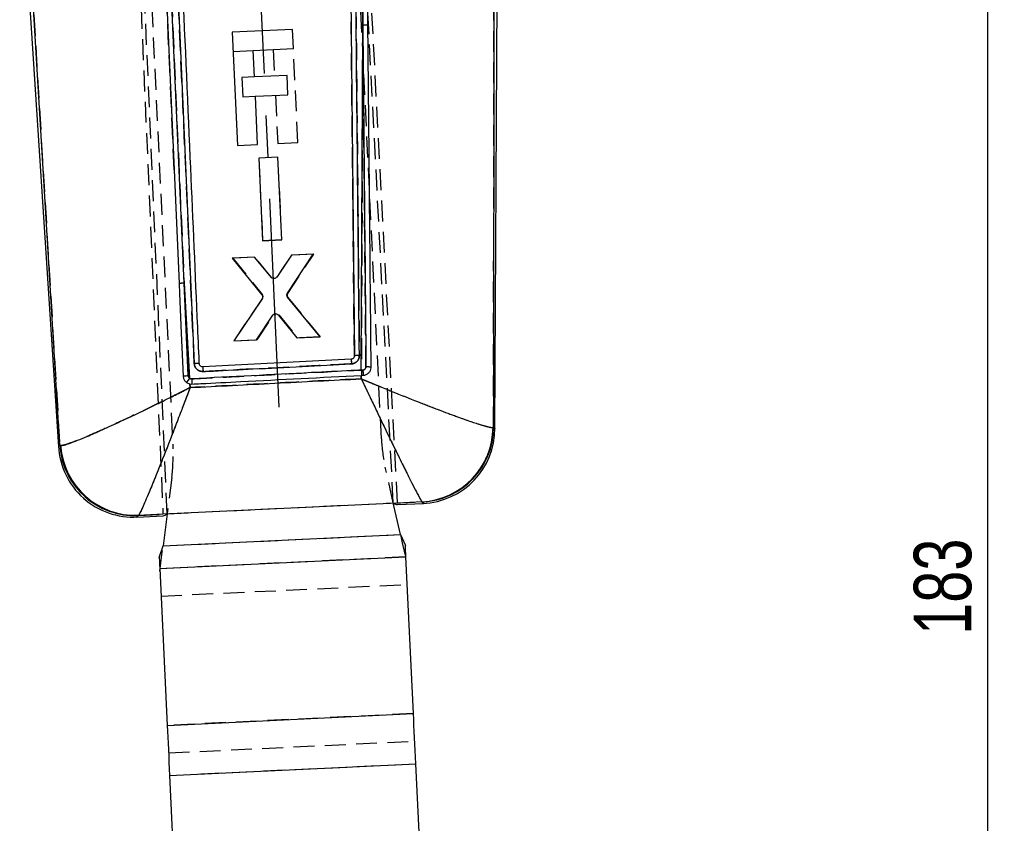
# Model space of a CAD drawing. Extents: x 30 to 368, y 10 to 283.
# Tile 16 of 26: x 138 to 198, y 179 to 228. Entities that reach past the tile are written whole.
import ezdxf

# ---------------------------------------------------------------- set-up
doc = ezdxf.new("R2010")
doc.units = 0
doc.linetypes.add('CENTERX2', pattern=[20.32, 12.7, -2.54, 2.54, -2.54])
doc.linetypes.add('HIDDEN', pattern=[1.905, 1.27, -0.635])
doc.layers.get('0').update_dxf_attribs({"linetype": 'CONTINUOUS'})
doc.styles.add('SLDTEXTSTYLE0', font='TXT', dxfattribs={"width": 0.75})
doc.dimstyles.new('SLDDIMSTYLE0', dxfattribs={"dimtxt": 3.5, "dimasz": 3.302, "dimexe": 0, "dimexo": 0.0625, "dimgap": 0.875, "dimtad": 1, "dimdec": 0, "dimrnd": 1e-09, "dimzin": 12, "dimtxsty": 'SLDTEXTSTYLE0', "dimsah": 1, "dimcen": 0.09, "dimazin": 3, "dimtfac": 1, "dimtdec": 0, "dimtofl": 0, "dimtmove": 0, "dimatfit": 3, "dimtolj": 1, "dimtzin": 12})

# ---------------------------------------------------------------- blocks, each defined once
blk = doc.blocks.new('_D')
at = {"color": 179, "linetype": 'CONTINUOUS'}
for p, q in [((149.961, 282.71), (197.625, 282.71)), ((196.625, 99.921), (196.625, 282.71)), ((185.576, 99.921), (197.625, 99.921))]:
    blk.add_line(p, q, dxfattribs=at)
for points in [[(196.625, 282.71), (196.117, 279.408), (197.133, 279.408)], [(196.625, 99.921), (197.133, 103.223), (196.117, 103.223)]]:
    blk.add_solid(points, dxfattribs=at)
at = {"color": 179, "linetype": 'CONTINUOUS', "insert": (192.113, 190.17, 0.1), "char_height": 3.5, "attachment_point": 1, "rotation": 90, "style": 'SLDTEXTSTYLE0'}
blk.add_mtext('183', dxfattribs=at)

msp = doc.modelspace()

# ---------------------------------------------------------------- linework, layer by layer
at = {"color": 7, "linetype": 'HIDDEN'}
for p, q in [((143.184512, 272.093959), (146.419668, 197.52486)), ((146.674111, 197.537035), (143.412478, 272.172175)), ((160.439114, 198.195748), (157.009782, 264.380373)), ((160.693557, 198.207922), (157.271328, 263.854302)), ((159.711715, 202.099003), (157.244504, 253.760718)), ((144.558962, 253.154896), (147.026174, 201.493181)), ((158.583087, 227.273255), (158.374152, 248.426229)), ((147.100736, 218.460485), (146.051932, 242.318421)), ((146.348473, 242.349468), (147.7051, 211.572192)), ((148.326471, 206.678122), (146.769504, 242.021426)), ((166.544457, 202.785976), (166.55166, 236.281946)), ((138.328266, 231.702171), (140.139658, 201.684974)), ((158.583087, 227.273255), (158.492083, 206.280313)), ((150.683948, 225.669712), (151.908182, 225.728176)), ((153.13009, 225.786529), (153.206867, 224.178873)), ((154.627931, 220.128916), (154.354947, 225.845009)), ((151.985187, 224.120535), (151.220055, 224.08399)), ((151.220055, 224.08399), (151.276115, 222.910143)), ((151.276115, 222.910143), (152.041263, 222.946688)), ((153.262927, 223.005034), (153.403075, 220.070421)), ((153.403075, 220.070421), (154.627931, 220.128916)), ((153.419529, 219.236828), (152.24578, 219.180546)), ((152.24578, 219.180546), (152.485004, 214.151099)), ((153.658798, 214.207373), (153.419529, 219.236828)), ((153.658798, 214.207373), (152.485004, 214.151099)), ((152.485004, 214.151099), (153.658798, 214.207373)), ((154.013357, 210.937798), (155.595494, 213.334247)), ((155.595494, 213.334247), (154.242758, 213.269383)), ((151.995931, 213.161647), (150.669109, 213.098027)), ((150.669109, 213.098027), (152.463117, 210.889645)), ((153.018008, 211.922183), (151.995931, 213.161647)), ((154.242758, 213.269383), (153.343506, 211.938545)), ((148.036919, 205.789059), (147.7051, 211.572192)), ((147.7051, 211.572192), (147.954942, 205.945514)), ((152.473805, 210.648455), (150.729373, 208.060071)), ((155.987825, 208.312146), (154.025996, 210.696891)), ((154.025996, 210.696891), (155.987825, 208.312146)), ((152.158703, 208.128586), (153.147219, 209.626019)), ((153.475658, 209.642388), (154.609914, 208.246097)), ((150.729373, 208.060071), (152.158703, 208.128586)), ((154.609914, 208.246097), (155.987825, 208.312146)), ((155.987825, 208.312146), (154.609914, 208.246097)), ((158.492083, 206.280313), (158.588252, 206.285447)), ((158.490463, 205.95894), (158.489416, 205.752)), ((158.609619, 205.965079), (158.509514, 205.959923)), ((148.0699, 205.216244), (148.057096, 205.438576)), ((166.544457, 202.785976), (166.510718, 202.782206)), ((140.187403, 201.682269), (140.139658, 201.684974)), ((160.43806, 198.195696), (159.946299, 200.371749)), ((146.957259, 199.751429), (146.674936, 197.537072)), ((146.674936, 197.537072), (160.43806, 198.195696)), ((160.457142, 198.179163), (162.186075, 198.26138)), ((162.186075, 198.26138), (162.200855, 198.251098)), ((144.90873, 197.426051), (144.928615, 197.44128)), ((144.928615, 197.44128), (146.661565, 197.523571)), ((146.42579, 195.582926), (160.872595, 196.272865)), ((161.206246, 194.912232), (146.223322, 194.196693)), ((146.303224, 192.523598), (161.286148, 193.239137)), ((161.661858, 185.372013), (146.678934, 184.656475)), ((146.758837, 182.98338), (161.74176, 183.698918)), ((146.824428, 181.609947), (161.807351, 182.325486))]:
    msp.add_line(p, q, dxfattribs=at)
at = {"color": 218, "linetype": 'CENTERX2'}
msp.add_line((153.500519, 204.022873), (151.129676, 256.970036), dxfattribs=at)
at = {"color": 7, "linetype": 'CONTINUOUS'}
for p, q in [((166.627672, 202.712245), (166.855347, 251.789205)), ((158.374152, 248.426229), (158.583087, 227.273255)), ((157.681072, 247.350246), (158.069904, 207.148306)), ((147.7051, 211.572192), (146.348473, 242.349468)), ((146.769504, 242.021426), (148.326471, 206.678122)), ((137.699958, 237.770691), (140.060499, 201.602988)), ((166.55166, 236.281946), (166.544457, 202.785976)), ((140.139658, 201.684974), (138.328266, 231.702171)), ((146.517518, 231.742181), (147.100736, 218.460485)), ((158.492083, 206.280313), (158.583087, 227.273255)), ((154.298887, 227.01887), (150.627889, 226.843558)), ((150.627889, 226.843558), (150.956933, 219.953596)), ((154.354947, 225.845024), (154.298887, 227.01887)), ((151.908804, 225.728206), (154.354947, 225.845024)), ((151.985581, 224.12055), (151.908804, 225.728206)), ((153.972393, 224.215433), (151.985581, 224.12055)), ((154.028452, 223.041586), (153.972393, 224.215433)), ((152.04164, 222.946703), (154.028452, 223.041586)), ((152.181789, 220.012091), (152.04164, 222.946703)), ((150.956933, 219.953596), (152.181789, 220.012091)), ((153.418619, 219.23656), (152.244849, 219.180725)), ((152.244849, 219.180725), (152.485959, 214.15136)), ((153.659774, 214.207202), (153.418619, 219.23656)), ((147.100736, 218.460485), (147.403966, 211.540855)), ((152.485959, 214.15136), (153.659774, 214.207202)), ((153.992368, 210.962675), (155.567759, 213.331975)), ((155.567759, 213.331975), (154.240912, 213.268861)), ((151.994044, 213.16199), (150.641284, 213.097647)), ((150.641284, 213.097647), (152.444593, 210.862882)), ((153.016028, 211.922906), (151.994044, 213.16199)), ((154.240912, 213.268861), (153.341604, 211.937636)), ((147.7051, 211.572192), (148.036919, 205.789059)), ((147.954942, 205.945514), (147.7051, 211.572192)), ((152.45497, 210.621863), (150.729328, 208.061017)), ((155.98787, 208.3112), (154.004713, 210.721567)), ((152.107262, 208.126575), (153.103294, 209.624603)), ((153.431799, 209.639609), (154.558515, 208.243198)), ((150.729328, 208.061017), (152.107262, 208.126575)), ((154.558515, 208.243198), (155.98787, 208.3112)), ((157.877073, 206.943385), (148.846709, 206.479035)), ((148.635135, 206.651695), (148.632932, 206.673637)), ((158.588772, 206.285476), (158.492083, 206.280313)), ((158.489416, 205.752), (158.490463, 205.95894)), ((158.490463, 205.95894), (158.509514, 205.959923)), ((158.509514, 205.959923), (158.609617, 205.965079)), ((148.057096, 205.438576), (148.0699, 205.216244)), ((148.057096, 205.438576), (148.183421, 205.429025)), ((166.510718, 202.782206), (166.544457, 202.785976)), ((140.139658, 201.684974), (140.187403, 201.682269)), ((146.419668, 197.52486), (160.693557, 198.207922)), ((160.43806, 198.195696), (160.439114, 198.195748)), ((160.872595, 196.272865), (160.43806, 198.195696)), ((160.439114, 198.195748), (160.457142, 198.179163)), ((160.694468, 198.19045), (160.693557, 198.207922)), ((162.186075, 198.26138), (160.694468, 198.19045)), ((160.699405, 198.095739), (160.699277, 198.098212)), ((160.699405, 198.095739), (162.278103, 198.171131)), ((162.200855, 198.251098), (162.186075, 198.26138)), ((144.836184, 197.338156), (146.424477, 197.414011)), ((144.928615, 197.44128), (144.90873, 197.426051)), ((146.420221, 197.512112), (144.928615, 197.44128)), ((146.419668, 197.52486), (146.420221, 197.512112)), ((146.424286, 197.418406), (146.424477, 197.414011)), ((146.674936, 197.537072), (146.42579, 195.582926)), ((146.661565, 197.523571), (146.674111, 197.537035)), ((146.674111, 197.537035), (146.674936, 197.537072)), ((146.42579, 195.582926), (160.872595, 196.272865)), ((146.223322, 194.196693), (161.206246, 194.912232)), ((161.661858, 185.372013), (161.206246, 194.912232)), ((146.223322, 194.196693), (146.678934, 184.656475)), ((146.678934, 184.656475), (161.661858, 185.372013)), ((146.824428, 181.609947), (161.807351, 182.325486)), ((162.619524, 165.319156), (161.807351, 182.325486)), ((146.824428, 181.609947), (147.6366, 164.603613))]:
    msp.add_line(p, q, dxfattribs=at)
at = {"color": 7, "linetype": 'CONTINUOUS', "flags": 128}
for points in [[(147.403966, 211.540855), (147.429774, 210.951544), (147.536122, 208.522416), (147.650275, 205.913864)], [(160.872595, 196.272865), (160.973809, 196.046553), (161.074309, 195.821836), (161.173385, 195.600308)], [(146.190461, 194.884769), (146.267975, 195.114732), (146.346603, 195.348002), (146.42579, 195.582926)], [(161.206246, 194.912232), (161.202354, 194.993719), (161.198391, 195.076689), (161.194362, 195.161059), (161.190272, 195.246719), (161.186124, 195.33357), (161.181923, 195.421524), (161.177676, 195.510469), (161.173385, 195.600308)], [(146.190461, 194.884769), (146.194752, 194.79493), (146.198999, 194.705985), (146.2032, 194.618031), (146.207348, 194.53118), (146.211439, 194.44552), (146.215468, 194.36115), (146.21943, 194.27818), (146.223322, 194.196693)], [(161.807351, 182.325486), (161.78832, 182.723991), (161.76937, 183.120791), (161.750582, 183.514181), (161.732039, 183.902483), (161.713817, 184.284035), (161.695996, 184.657197), (161.678652, 185.020376), (161.661858, 185.372013)], [(146.678934, 184.656475), (146.695728, 184.304833), (146.713072, 183.941658), (146.730893, 183.568492), (146.749115, 183.186944), (146.767659, 182.798642), (146.786446, 182.405248), (146.805396, 182.008449), (146.824428, 181.609947)]]:
    msp.add_lwpolyline(points, dxfattribs=at)
at = {"color": 8, "linetype": 'CONTINUOUS', "flags": 128}
for points in [[(166.544457, 202.785976), (166.618424, 202.720441), (166.627672, 202.712245)], [(140.060499, 201.602988), (140.069296, 201.6121), (140.139658, 201.684974)], [(162.278103, 198.171131), (162.269519, 198.18002), (162.200855, 198.251098)], [(144.90873, 197.426051), (144.844246, 197.347924), (144.836184, 197.338156)]]:
    msp.add_lwpolyline(points, dxfattribs=at)
at = {"color": 7, "linetype": 'HIDDEN', "flags": 128}
for points in [[(166.627672, 202.712245), (166.618424, 202.720441), (166.544457, 202.785976)], [(140.139658, 201.684974), (140.069296, 201.6121), (140.060499, 201.602988)], [(162.200855, 198.251098), (162.269519, 198.18002), (162.278103, 198.171131)], [(144.836184, 197.338156), (144.844246, 197.347924), (144.90873, 197.426051)], [(160.872595, 196.272865), (160.987226, 195.765614), (161.101048, 195.261955), (161.213257, 194.765426)], [(146.230333, 194.049887), (146.294713, 194.554843), (146.36002, 195.067063), (146.42579, 195.582926)]]:
    msp.add_lwpolyline(points, dxfattribs=at)
at = {"color": 7, "linetype": 'CONTINUOUS'}
for centre, radius, start, end in [((158.672302, 225.724802), 1.551021, 81.85937802, 93.2974959), ((147.688459, 210.269566), 1.302733, 89.26811327, 102.61398278), ((179.365073, 207.931802), 21.510721, 182.63366756, 183.39961238), ((165.893116, 207.137763), 17.059129, 182.21299018, 183.17448314), ((186.212273, 207.627786), 27.752921, 182.78294556, 183.44537088), ((164.668052, 206.520128), 6.083807, 182.21051186, 185.2345943), ((149.8031, 204.425675), 2.23119, 142.33404768, 150.5036214), ((170.085543, 206.67738), 21.93767, 182.42048257, 183.262157), ((161.929073, 202.836129), 4.581963, 273.21540785, 359.32569453), ((161.968839, 202.820964), 4.575752, 272.90645984, 359.56189299), ((162.060221, 202.733435), 4.5675, 272.15606324, 0.27361854), ((144.618302, 201.90046), 4.5675, 183.15525381, 273.27043653), ((144.704928, 201.997462), 4.575952, 183.91572831, 272.55266604), ((144.758417, 202.021719), 4.583601, 184.24706909, 272.12799303)]:
    msp.add_arc(centre, radius, start, end, dxfattribs=at)
at = {"color": 7, "linetype": 'HIDDEN'}
for centre, radius, start, end in [((158.672302, 225.724802), 1.551021, 81.85937802, 93.2974959), ((147.688459, 210.269566), 1.302733, 89.26811327, 102.61398278), ((154.183342, 210.82593), 0.203494, 146.65023954, 219.35553559), ((152.305248, 210.761815), 0.203132, 326.07707853, 38.99760164), ((153.318208, 209.511653), 0.20571, 103.52848353, 146.2242866), ((177.767664, 207.747646), 19.906844, 182.31544919, 183.14311293), ((164.369569, 206.954814), 15.530149, 181.75557753, 182.81176346), ((186.212273, 207.627786), 27.752921, 182.78294556, 183.44537088), ((164.734437, 206.534475), 6.151227, 182.32028581, 185.31125781), ((149.8031, 204.425675), 2.23119, 142.33404768, 150.5036214), ((171.940386, 206.895201), 23.802162, 182.7558089, 183.53156795), ((161.929073, 202.836129), 4.581963, 273.21540785, 359.32569453), ((161.968839, 202.820964), 4.575752, 272.90645984, 359.56189299), ((169.700331, 202.576033), 10, 182.73420038, 192.73420038), ((144.704928, 201.997462), 4.575952, 183.91572831, 272.55266604), ((144.758417, 202.021719), 4.583601, 184.24706909, 272.12799303), ((137.037558, 201.016155), 10, 352.73420038, 2.73420038)]:
    msp.add_arc(centre, radius, start, end, dxfattribs=at)
at = {"color": 7, "linetype": 'CONTINUOUS'}
for centre, major_axis, start_param, end_param in [((157.529577, 258.913768), (-3.171172, 60.81796), 3.085457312, 3.141276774), ((143.784118, 258.257325), (-2.639015, 60.843374), 3.141908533, 3.198673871)]:
    msp.add_ellipse(centre, major_axis=major_axis, ratio=0.069928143, start_param=start_param, end_param=end_param, dxfattribs=at)
at = {"color": 7, "linetype": 'HIDDEN'}
for points, knots in [([(158.069905, 207.148306), (158.005972, 213.843034), (157.878003, 227.243332), (157.746754, 240.644029), (157.681077, 247.349798)], [0, 0, 0, 0, 0.499595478, 1, 1, 1, 1]), ([(157.978521, 247.369937), (158.045008, 240.663984), (158.177874, 227.262972), (158.307592, 213.862358), (158.372398, 207.167499)], [0, 0, 0, 0, 0.50040646, 1, 1, 1, 1]), ([(158.774416, 206.490151), (158.74976, 209.192544), (158.686555, 216.12011), (158.622285, 223.047928), (158.583087, 227.273255)], [0, 0, 0, 0, 0.390092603, 1, 1, 1, 1]), ([(158.372398, 207.167499), (158.370532, 207.132661), (158.365617, 207.04089), (158.309139, 206.899193), (158.19715, 206.767592), (158.051241, 206.679225), (157.942623, 206.663607), (157.890766, 206.65615)], [0, 0, 0, 0, 0.135245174, 0.356270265, 0.577226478, 0.798158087, 1, 1, 1, 1]), ([(148.165751, 205.750808), (148.368483, 205.761199), (149.382145, 205.813153), (152.824253, 205.989649), (156.063633, 206.155775), (158.492083, 206.280313)], [0, 0, 0, 0, 0.058897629, 0.294488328, 1, 1, 1, 1]), ([(148.858116, 206.192992), (148.806192, 206.195298), (148.696889, 206.200151), (148.543037, 206.273298), (148.418273, 206.39314), (148.343641, 206.535912), (148.331627, 206.635418), (148.326471, 206.678122)], [0, 0, 0, 0, 0.194278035, 0.408968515, 0.623707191, 0.838512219, 1, 1, 1, 1]), ([(157.890765, 206.65615), (157.688033, 206.645752), (156.674372, 206.593758), (153.663488, 206.439359), (150.855338, 206.295384), (148.858117, 206.192985)], [0, 0, 0, 0, 0.067333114, 0.336665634, 1, 1, 1, 1]), ([(158.588252, 206.285439), (158.599867, 206.286729), (158.63349, 206.290464), (158.685985, 206.314253), (158.735315, 206.360808), (158.768453, 206.421875), (158.772428, 206.467339), (158.774423, 206.490151)], [0, 0, 0, 0, 0.11503536, 0.333022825, 0.553085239, 0.775746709, 1, 1, 1, 1]), ([(158.774421, 206.490412), (158.794894, 206.490541), (158.83584, 206.490798), (158.895413, 206.4903), (158.950566, 206.489179), (158.999097, 206.487409), (159.0391, 206.485106), (159.068713, 206.482319), (159.085684, 206.479513), (159.089284, 206.477638), (159.09075, 206.476874)], [0, 0, 0, 0, 0.130080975, 0.260162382, 0.390242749, 0.520323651, 0.650402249, 0.780483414, 0.910565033, 1, 1, 1, 1]), ([(147.954942, 205.945514), (147.95667, 205.930203), (147.960947, 205.892293), (147.986665, 205.835149), (148.020228, 205.804367), (148.036919, 205.789059)], [0, 0, 0, 0, 0.2540522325, 0.6290342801, 1, 1, 1, 1]), ([(148.036919, 205.789059), (148.05679, 205.777245), (148.096497, 205.753637), (148.14268, 205.75175), (148.165751, 205.750808)], [0, 0, 0, 0, 0.50045788, 1, 1, 1, 1]), ([(158.489416, 205.752), (156.734279, 205.662158), (153.261063, 205.484372), (149.787935, 205.304982), (148.0699, 205.216244)], [0, 0, 0, 0, 0.505334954, 1, 1, 1, 1]), ([(158.489416, 205.752), (158.492047, 205.746455), (158.495123, 205.739975), (158.500135, 205.729373), (158.505948, 205.717135), (158.51702, 205.693759), (158.535754, 205.654254), (158.567195, 205.587948), (158.620005, 205.476644), (158.708795, 205.289621), (158.858657, 204.974402), (159.11439, 204.437633), (159.567303, 203.490655), (160.139015, 202.304123), (160.73635, 201.077842), (161.209696, 200.118454), (161.580971, 199.378693), (161.847242, 198.859968), (162.03504, 198.508106), (162.141513, 198.32187), (162.173842, 198.277986), (162.186075, 198.26138)], [0, 0, 0, 0, 0.001489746, 0.001741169, 0.002846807, 0.004778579, 0.008020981, 0.01346412, 0.022604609, 0.037967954, 0.063854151, 0.107788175, 0.183961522, 0.325582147, 0.450005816, 0.57437915, 0.674785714, 0.775166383, 0.861357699, 0.947538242, 1, 1, 1, 1]), ([(158.489416, 205.752), (158.495087, 205.749636), (158.501714, 205.746873), (158.512539, 205.742341), (158.525051, 205.737132), (158.548932, 205.727153), (158.589321, 205.710308), (158.657126, 205.682041), (158.771021, 205.63464), (158.962556, 205.555064), (159.285897, 205.421265), (159.837895, 205.194239), (160.816192, 204.796404), (162.052492, 204.304475), (163.346271, 203.806099), (164.373362, 203.425542), (165.180918, 203.141821), (165.761911, 202.952114), (166.173822, 202.834544), (166.409411, 202.783336), (166.482907, 202.782516), (166.510718, 202.782206)], [0, 0, 0, 0, 0.001489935, 0.001741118, 0.002845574, 0.004776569, 0.008017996, 0.013459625, 0.022597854, 0.037958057, 0.063840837, 0.10777132, 0.183942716, 0.325581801, 0.450005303, 0.574378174, 0.674784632, 0.775164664, 0.86135647, 0.947537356, 1, 1, 1, 1]), ([(148.0699, 205.216244), (148.064416, 205.213478), (148.05808, 205.210282), (148.049345, 205.205837), (148.040078, 205.201175), (148.021585, 205.191802), (147.988485, 205.175078), (147.932701, 205.146909), (147.838658, 205.099456), (147.679938, 205.019523), (147.411266, 204.884665), (147.067281, 204.712941), (146.472086, 204.417764), (145.36932, 203.877428), (144.015925, 203.233114), (142.727096, 202.644553), (141.856107, 202.264683), (141.208647, 201.999286), (140.735192, 201.820855), (140.371187, 201.703483), (140.248662, 201.68934), (140.187403, 201.682269)], [0, 0, 0, 0, 0.001490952, 0.0017225, 0.002379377, 0.004009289, 0.006755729, 0.011383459, 0.019184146, 0.032341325, 0.054574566, 0.092350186, 0.126233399, 0.217890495, 0.398766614, 0.520201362, 0.641582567, 0.728080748, 0.814563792, 0.907288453, 1, 1, 1, 1]), ([(148.0699, 205.216244), (148.067735, 205.210505), (148.065234, 205.203874), (148.061786, 205.194711), (148.058127, 205.185014), (148.050829, 205.165633), (148.03776, 205.130979), (148.01574, 205.072598), (147.978611, 204.974226), (147.915948, 204.808365), (147.809837, 204.528082), (147.67391, 204.170177), (147.438587, 203.552996), (147.002211, 202.416555), (146.46542, 201.041887), (145.952562, 199.759353), (145.60475, 198.911549), (145.345054, 198.29932), (145.154099, 197.868213), (145.005955, 197.557742), (144.954394, 197.480099), (144.928615, 197.44128)], [0, 0, 0, 0, 0.001490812, 0.001722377, 0.002379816, 0.004010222, 0.006756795, 0.011384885, 0.019185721, 0.032343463, 0.054576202, 0.092350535, 0.126246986, 0.217908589, 0.398766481, 0.520200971, 0.641582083, 0.728080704, 0.814563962, 0.907288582, 1, 1, 1, 1])]:
    msp.add_open_spline(points, degree=3, knots=knots, dxfattribs=at)
at = {"color": 7, "linetype": 'CONTINUOUS'}
for points, knots in [([(158.372398, 207.167499), (158.307592, 213.862358), (158.177874, 227.262972), (158.045008, 240.663984), (157.978521, 247.369937)], [0, 0, 0, 0, 0.49959354, 1, 1, 1, 1]), ([(148.632932, 206.673637), (148.627174, 206.805281), (148.585996, 207.74669), (148.403078, 211.927151), (147.892789, 223.576731), (147.415711, 234.416453), (147.08119, 242.017157)], [0, 0, 0, 0, 0.01117405, 0.079907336, 0.354840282, 1, 1, 1, 1]), ([(158.891931, 227.260195), (158.889996, 227.460575), (158.88023, 228.471691), (158.855235, 231.055295), (158.829296, 233.727952), (158.811175, 235.589876), (158.808358, 235.879294)], [0, 0, 0, 0, 0.069746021, 0.351936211, 0.899264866, 1, 1, 1, 1]), ([(158.583087, 227.273255), (158.608188, 224.570761), (158.672536, 217.642926), (158.735819, 210.71534), (158.774416, 206.490151)], [0, 0, 0, 0, 0.390092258, 1, 1, 1, 1]), ([(159.090747, 206.476629), (159.08918, 206.641959), (159.079931, 207.61798), (159.039891, 211.836781), (158.975392, 218.599252), (158.918037, 224.55118), (158.891931, 227.260195)], [0, 0, 0, 0, 0.023865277, 0.140887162, 0.608975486, 1, 1, 1, 1]), ([(153.156547, 211.850025), (153.133721, 211.854241), (153.088068, 211.862673), (153.042007, 211.894138), (153.021313, 211.917053), (153.016028, 211.922906)], [0, 0, 0, 0, 0.426805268, 0.853591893, 1, 1, 1, 1]), ([(153.341599, 211.937643), (153.32637, 211.919994), (153.295913, 211.884697), (153.229639, 211.852359), (153.18142, 211.850819), (153.156547, 211.850025)], [0, 0, 0, 0, 0.326235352, 0.652456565, 1, 1, 1, 1]), ([(154.004713, 210.721567), (153.991921, 210.740688), (153.966338, 210.778927), (153.955095, 210.848055), (153.964026, 210.911916), (153.983785, 210.947305), (153.992368, 210.962675)], [0, 0, 0, 0, 0.265354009, 0.530679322, 0.796154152, 1, 1, 1, 1]), ([(152.444593, 210.862882), (152.457216, 210.843599), (152.482463, 210.805032), (152.493031, 210.735662), (152.483474, 210.672044), (152.463551, 210.63697), (152.454971, 210.621863)], [0, 0, 0, 0, 0.266156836, 0.532315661, 0.798561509, 1, 1, 1, 1]), ([(153.103294, 209.624603), (153.11839, 209.642567), (153.148584, 209.678496), (153.21319, 209.709388), (153.266206, 209.716741), (153.295327, 209.71376), (153.301329, 209.713146)], [0, 0, 0, 0, 0.306894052, 0.613805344, 0.920409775, 1, 1, 1, 1]), ([(153.301329, 209.713146), (153.323873, 209.707658), (153.36896, 209.696681), (153.41052, 209.664435), (153.428634, 209.643302), (153.431799, 209.639609)], [0, 0, 0, 0, 0.4521317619, 0.9042464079, 1, 1, 1, 1]), ([(158.069905, 207.148306), (158.067825, 207.125421), (158.063664, 207.079655), (158.028988, 207.018433), (157.977621, 206.971922), (157.923449, 206.948438), (157.888882, 206.944672), (157.877073, 206.943385)], [0, 0, 0, 0, 0.221093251, 0.442153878, 0.663430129, 0.885021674, 1, 1, 1, 1]), ([(157.892206, 206.656225), (157.943566, 206.663719), (158.051661, 206.679491), (158.19715, 206.767589), (158.309139, 206.899194), (158.365617, 207.04089), (158.370532, 207.132661), (158.372398, 207.167499)], [0, 0, 0, 0, 0.2003677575, 0.4217074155, 0.6430717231, 0.8645050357, 1, 1, 1, 1]), ([(158.372398, 207.167499), (158.332687, 207.166883), (158.253264, 207.165652), (158.15333, 207.160892), (158.083483, 207.154778), (158.074432, 207.150354), (158.069906, 207.148142)], [0, 0, 0, 0, 0.2500005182, 0.5000006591, 0.7500007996, 1, 1, 1, 1]), ([(158.492083, 206.280313), (158.289351, 206.269915), (157.275689, 206.217921), (153.834142, 206.041421), (150.59533, 205.875368), (148.167446, 205.75089)], [0, 0, 0, 0, 0.058907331, 0.29453669, 1, 1, 1, 1]), ([(148.632932, 206.673637), (148.628117, 206.675767), (148.618407, 206.680063), (148.547789, 206.682934), (148.446513, 206.682652), (148.366485, 206.679632), (148.326471, 206.678122)], [0, 0, 0, 0, 0.24692714, 0.497951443, 0.748975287, 1, 1, 1, 1]), ([(148.326471, 206.678122), (148.331627, 206.635418), (148.343641, 206.535912), (148.418273, 206.393139), (148.543036, 206.273302), (148.697521, 206.199838), (148.807542, 206.195268), (148.860163, 206.193082)], [0, 0, 0, 0, 0.161078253, 0.37533854, 0.589532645, 0.803678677, 1, 1, 1, 1]), ([(148.846709, 206.479035), (148.823558, 206.480266), (148.777256, 206.482729), (148.714293, 206.515257), (148.665595, 206.565068), (148.642223, 206.614467), (148.63654, 206.644317), (148.635135, 206.651695)], [0, 0, 0, 0, 0.231277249, 0.462562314, 0.693616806, 0.924269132, 1, 1, 1, 1]), ([(148.860163, 206.193089), (149.062895, 206.203483), (150.076555, 206.25545), (153.087235, 206.409808), (155.895185, 206.55381), (157.892206, 206.656225)], [0, 0, 0, 0, 0.067337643, 0.336688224, 1, 1, 1, 1]), ([(158.774423, 206.490151), (158.773903, 206.478314), (158.772388, 206.443804), (158.753179, 206.388624), (158.711565, 206.334503), (158.654619, 206.296046), (158.610599, 206.288975), (158.588772, 206.285469)], [0, 0, 0, 0, 0.117059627, 0.341263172, 0.56367588, 0.783647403, 1, 1, 1, 1]), ([(158.609617, 205.965079), (158.669404, 205.974548), (158.794684, 205.994388), (158.948675, 206.104834), (159.051839, 206.254246), (159.088398, 206.384097), (159.090297, 206.458743), (159.090752, 206.476629)], [0, 0, 0, 0, 0.233023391, 0.488289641, 0.709335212, 0.930353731, 1, 1, 1, 1]), ([(158.774416, 206.490151), (158.794889, 206.490298), (158.835834, 206.490591), (158.895407, 206.490137), (158.95056, 206.489055), (158.999092, 206.487311), (159.039094, 206.484996), (159.068707, 206.482188), (159.085679, 206.479346), (159.08928, 206.477426), (159.090747, 206.476643)], [0, 0, 0, 0, 0.130080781, 0.260161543, 0.390242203, 0.520322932, 0.650403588, 0.780485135, 0.910564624, 1, 1, 1, 1]), ([(147.650275, 205.913864), (147.653876, 205.915939), (147.661367, 205.920255), (147.712199, 205.927917), (147.788212, 205.935441), (147.873661, 205.941538), (147.93067, 205.944327), (147.954942, 205.945514)], [0, 0, 0, 0, 0.201390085, 0.418920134, 0.636450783, 0.845218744, 1, 1, 1, 1]), ([(147.650275, 205.913864), (147.660109, 205.850902), (147.678801, 205.731235), (147.767134, 205.600672), (147.836203, 205.544494), (147.861101, 205.524243)], [0, 0, 0, 0, 0.4152312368, 0.7892008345, 1, 1, 1, 1]), ([(148.036919, 205.789059), (148.020228, 205.804367), (147.986665, 205.835149), (147.960947, 205.892293), (147.95667, 205.930203), (147.954942, 205.945514)], [0, 0, 0, 0, 0.3709657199, 0.7459477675, 1, 1, 1, 1]), ([(148.167447, 205.75089), (148.143947, 205.751694), (148.09716, 205.753294), (148.056938, 205.777174), (148.036919, 205.789059)], [0, 0, 0, 0, 0.502267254, 1, 1, 1, 1]), ([(148.0699, 205.216244), (149.787935, 205.304982), (153.261063, 205.484372), (156.734279, 205.662158), (158.489416, 205.752)], [0, 0, 0, 0, 0.494665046, 1, 1, 1, 1]), ([(148.183421, 205.429025), (148.365498, 205.438385), (149.358498, 205.489434), (152.794176, 205.666071), (156.047782, 205.833352), (158.490463, 205.95894)], [0, 0, 0, 0, 0.052995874, 0.289025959, 1, 1, 1, 1]), ([(158.489416, 205.752), (158.495087, 205.749636), (158.501714, 205.746873), (158.512539, 205.742341), (158.525051, 205.737132), (158.548932, 205.727153), (158.589321, 205.710308), (158.657126, 205.682041), (158.771021, 205.63464), (158.962556, 205.555064), (159.285897, 205.421265), (159.837895, 205.194239), (160.816192, 204.796404), (162.052492, 204.304475), (163.346271, 203.806099), (164.373362, 203.425542), (165.180918, 203.141821), (165.761911, 202.952114), (166.173822, 202.834544), (166.409411, 202.783336), (166.482907, 202.782516), (166.510718, 202.782206)], [0, 0, 0, 0, 0.001489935, 0.001741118, 0.002845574, 0.004776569, 0.008017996, 0.013459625, 0.022597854, 0.037958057, 0.063840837, 0.10777132, 0.183942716, 0.325581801, 0.450005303, 0.574378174, 0.674784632, 0.775164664, 0.86135647, 0.947537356, 1, 1, 1, 1]), ([(158.489416, 205.752), (158.492047, 205.746455), (158.495123, 205.739975), (158.500135, 205.729373), (158.505948, 205.717135), (158.51702, 205.693759), (158.535754, 205.654254), (158.567195, 205.587948), (158.620005, 205.476644), (158.708795, 205.289621), (158.858657, 204.974402), (159.11439, 204.437633), (159.567303, 203.490655), (160.139015, 202.304123), (160.73635, 201.077842), (161.209696, 200.118454), (161.580971, 199.378693), (161.847242, 198.859968), (162.03504, 198.508106), (162.141513, 198.32187), (162.173842, 198.277986), (162.186075, 198.26138)], [0, 0, 0, 0, 0.001489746, 0.001741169, 0.002846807, 0.004778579, 0.008020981, 0.01346412, 0.022604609, 0.037967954, 0.063854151, 0.107788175, 0.183961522, 0.325582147, 0.450005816, 0.57437915, 0.674785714, 0.775166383, 0.861357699, 0.947538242, 1, 1, 1, 1]), ([(140.187403, 201.682269), (140.248662, 201.68934), (140.371187, 201.703483), (140.735192, 201.820855), (141.208647, 201.999286), (141.856107, 202.264683), (142.727096, 202.644553), (144.015925, 203.233114), (145.36932, 203.877428), (146.472086, 204.417764), (147.067281, 204.712941), (147.411266, 204.884665), (147.679938, 205.019523), (147.838658, 205.099456), (147.932701, 205.146909), (147.988485, 205.175078), (148.021585, 205.191802), (148.040078, 205.201175), (148.049345, 205.205837), (148.05808, 205.210282), (148.064416, 205.213478), (148.0699, 205.216244)], [0, 0, 0, 0, 0.0927115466, 0.1854362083, 0.2719192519, 0.3584174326, 0.479798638, 0.6012333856, 0.7821095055, 0.8737666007, 0.9076498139, 0.9454254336, 0.9676586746, 0.9808158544, 0.9886165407, 0.9932442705, 0.9959907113, 0.9976206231, 0.9982775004, 0.9985090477, 1, 1, 1, 1]), ([(148.0699, 205.216244), (148.067735, 205.210505), (148.065234, 205.203874), (148.061786, 205.194711), (148.058127, 205.185014), (148.050829, 205.165633), (148.03776, 205.130979), (148.01574, 205.072598), (147.978611, 204.974226), (147.915948, 204.808365), (147.809837, 204.528082), (147.67391, 204.170177), (147.438587, 203.552996), (147.002211, 202.416555), (146.46542, 201.041887), (145.952562, 199.759353), (145.60475, 198.911549), (145.345054, 198.29932), (145.154099, 197.868213), (145.005955, 197.557742), (144.954394, 197.480099), (144.928615, 197.44128)], [0, 0, 0, 0, 0.001490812, 0.001722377, 0.002379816, 0.004010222, 0.006756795, 0.011384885, 0.019185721, 0.032343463, 0.054576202, 0.092350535, 0.126246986, 0.217908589, 0.398766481, 0.520200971, 0.641582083, 0.728080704, 0.814563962, 0.907288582, 1, 1, 1, 1]), ([(147.861101, 205.524243), (147.904734, 205.497621), (147.966534, 205.459916), (148.036523, 205.443424), (148.057096, 205.438576)], [0, 0, 0, 0, 0.706048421, 1, 1, 1, 1])]:
    msp.add_open_spline(points, degree=3, knots=knots, dxfattribs=at)

# ---------------------------------------------------------------- dimensions: what is measured, and where the dimension line sits
at = {"color": 179, "linetype": 'CONTINUOUS'}
dim = msp.add_linear_dim(base=(196.624669, 282.710281), p1=(184.576069, 99.921441), p2=(148.961329, 282.710281), angle=90, dimstyle='SLDDIMSTYLE0', dxfattribs=at)
dim.commit()
dim.dimension.update_dxf_attribs({"geometry": '_D', "text_midpoint": (196.624669, 195.471099), "dimtype": 160})

doc.saveas('drawing.dxf')
